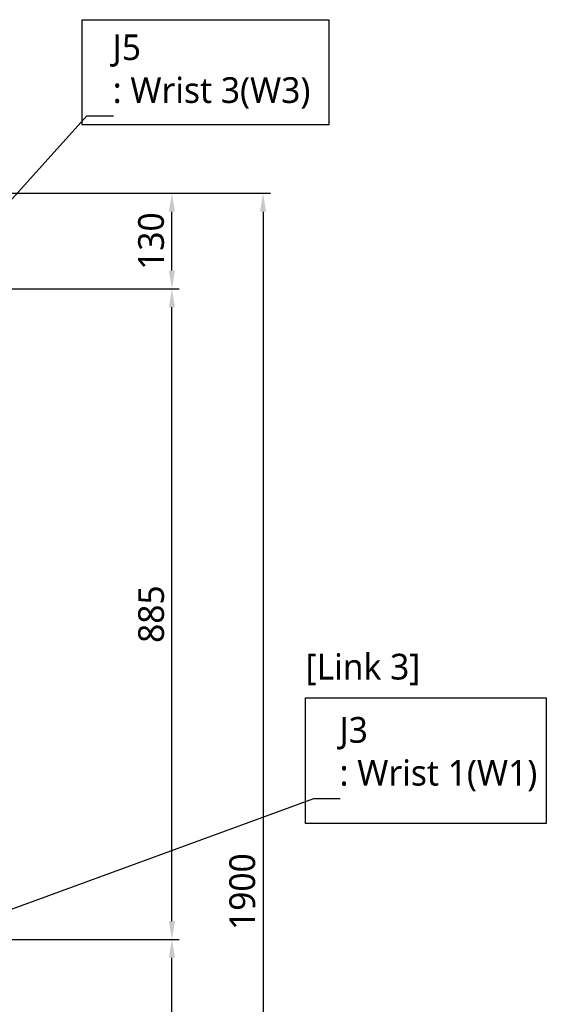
# Model space of a CAD drawing. Header units: millimetres. Extents: x 0 to 7374, y 0 to 4200.
# Tile 193 of 256: x 1024 to 1741, y 1945 to 3285. Entities that reach past the tile are written whole.
import ezdxf

# ---------------------------------------------------------------- set-up
doc = ezdxf.new("R2010")
doc.units = ezdxf.units.MM
doc.header["$LTSCALE"] = 0.2
doc.layers.add('05_Section Line', color=3, linetype='Continuous')
doc.styles.add('Rainbow-4.0 Style', font='malgunsl.ttf')
doc.dimstyles.new('Rainbow-4.0 Style', dxfattribs={"dimtxt": 3.5, "dimasz": 2.5, "dimexe": 1, "dimexo": 1, "dimgap": 1, "dimtad": 1, "dimdsep": 46, "dimtxsty": 'Rainbow-4.0 Style', "dimcen": 0, "dimclrd": 251, "dimclre": 251, "dimclrt": 7, "dimazin": 3, "dimtp": 0.1, "dimtm": 0.1, "dimtfac": 0.61, "dimtmove": 0, "dimatfit": 3, "dimfxl": 1, "dimlwd": -1, "dimlwe": -1, "dimarcsym": 1})

# ---------------------------------------------------------------- blocks, each defined once
blk = doc.blocks.new('*D158')
at = {"color": 251, "linetype": 'ByBlock', "transparency": 16777216}
for p, q in [((909.2, 2033.4), (1241.3, 2033.4)), ((1231.3, 1173.4), (1231.3, 2008.4)), ((976.2, 1148.4), (1241.3, 1148.4))]:
    blk.add_line(p, q, dxfattribs=at)
at = {"color": 251, "transparency": 16777216}
for points in [[(1227.1, 2008.4), (1235.5, 2008.4), (1231.3, 2033.4)], [(1227.1, 1173.4), (1235.5, 1173.4), (1231.3, 1148.4)]]:
    blk.add_solid(points, dxfattribs=at)
at = {"layer": 'Defpoints', "color": 0, "transparency": 16777216}
for p in [(899.2, 2033.4), (1231.3, 2033.4), (966.2, 1148.4)]:
    blk.add_point(p, dxfattribs=at)
at = {"color": 7, "transparency": 16777216, "insert": (1203.2, 1590.9), "char_height": 35, "attachment_point": 5, "rotation": 90, "style": 'Rainbow-4.0 Style'}
blk.add_mtext('885', dxfattribs=at)
blk = doc.blocks.new('*D159')
at = {"color": 251, "linetype": 'ByBlock', "transparency": 16777216}
for p, q in [((909.2, 2918.4), (1241.3, 2918.4)), ((1231.3, 2058.4), (1231.3, 2893.4)), ((909.2, 2033.4), (1241.3, 2033.4))]:
    blk.add_line(p, q, dxfattribs=at)
at = {"color": 251, "transparency": 16777216}
for points in [[(1227.1, 2893.4), (1235.5, 2893.4), (1231.3, 2918.4)], [(1227.1, 2058.4), (1235.5, 2058.4), (1231.3, 2033.4)]]:
    blk.add_solid(points, dxfattribs=at)
at = {"layer": 'Defpoints', "color": 0, "transparency": 16777216}
for p in [(899.2, 2918.4), (1231.3, 2918.4), (899.2, 2033.4)]:
    blk.add_point(p, dxfattribs=at)
at = {"color": 7, "transparency": 16777216, "insert": (1203.2, 2475.9), "char_height": 35, "attachment_point": 5, "rotation": 90, "style": 'Rainbow-4.0 Style'}
blk.add_mtext('885', dxfattribs=at)
blk = doc.blocks.new('*D128')
at = {"color": 251, "linetype": 'ByBlock', "transparency": 16777216}
for p, q in [((860.2, 3048.4), (1365.4, 3048.4)), ((1355.4, 3023.4), (1355.4, 1173.4)), ((1077.3, 1148.4), (1365.4, 1148.4))]:
    blk.add_line(p, q, dxfattribs=at)
at = {"color": 251, "transparency": 16777216}
for points in [[(1351.2, 3023.4), (1359.5, 3023.4), (1355.4, 3048.4)], [(1351.2, 1173.4), (1359.5, 1173.4), (1355.4, 1148.4)]]:
    blk.add_solid(points, dxfattribs=at)
at = {"layer": 'Defpoints', "color": 0, "transparency": 16777216}
for p in [(850.2, 3048.4), (1067.3, 1148.4), (1355.4, 1148.4)]:
    blk.add_point(p, dxfattribs=at)
at = {"color": 7, "transparency": 16777216, "insert": (1327.2, 2098.4), "char_height": 35, "attachment_point": 5, "rotation": 90, "style": 'Rainbow-4.0 Style'}
blk.add_mtext('1900', dxfattribs=at)
blk = doc.blocks.new('*D155')
at = {"color": 251, "linetype": 'ByBlock', "transparency": 16777216}
blk.add_line((1231.3, 2943.4), (1231.3, 3023.4), dxfattribs=at)
at = {"color": 251, "transparency": 16777216}
for points in [[(1227.1, 3023.4), (1235.5, 3023.4), (1231.3, 3048.4)], [(1227.1, 2943.4), (1235.5, 2943.4), (1231.3, 2918.4)]]:
    blk.add_solid(points, dxfattribs=at)
at = {"layer": 'Defpoints', "color": 0, "transparency": 16777216}
for p in [(1231.3, 3048.4), (1231.3, 3048.4), (1231.3, 2918.4)]:
    blk.add_point(p, dxfattribs=at)
at = {"color": 7, "transparency": 16777216, "insert": (1203.1, 2983.4), "char_height": 35, "attachment_point": 5, "rotation": 90, "style": 'Rainbow-4.0 Style'}
blk.add_mtext('130', dxfattribs=at)

msp = doc.modelspace()

# ---------------------------------------------------------------- linework, layer by layer
at = {"layer": '05_Section Line'}
for points in [[(1109.057, 3284.615), (1444.783, 3284.615), (1444.783, 3141.477), (1109.057, 3141.477)], [(1413.261, 2362.255), (1740.88, 2362.255), (1740.88, 2191.051), (1413.261, 2191.051)]]:
    msp.add_lwpolyline(points, close=True, dxfattribs=at)

# ---------------------------------------------------------------- texts
at = {"color": 7, "char_height": 35, "attachment_point": 7, "style": 'Rainbow-4.0 Style'}
for s, insert in [('J5\\P: Wrist 3(W3)', (1150.72, 3163.618)), ('J3\\P: Wrist 1(W1)', (1459.489, 2234.891))]:
    msp.add_mtext(s, dxfattribs=dict(at, insert=insert))
at = {"insert": (1413.261, 2379.211), "char_height": 35, "attachment_point": 7, "style": 'Rainbow-4.0 Style'}
msp.add_mtext('[Link 3]', dxfattribs=at)

# ---------------------------------------------------------------- dimensions: what is measured, and where the dimension line sits
for base, p1, p2, override, picture, middle in [((1355.355, 1148.397), (850.227, 3048.397), (1067.271, 1148.397), {"dimscale": 10, "dimdec": 1}, '*D128', (1327.153, 2098.397)), ((1231.287, 3048.397), (1231.287, 2918.397), (1231.287, 3048.397), {"dimscale": 10}, '*D155', (1203.085, 2983.397)), ((1231.287, 2918.397), (899.227, 2033.397), (899.227, 2918.397), {"dimscale": 10}, '*D159', (1203.18, 2475.897)), ((1231.287, 2033.397), (966.226, 1148.397), (899.227, 2033.397), {"dimscale": 10}, '*D158', (1203.18, 1590.897))]:
    dim = msp.add_linear_dim(base=base, p1=p1, p2=p2, angle=90, dimstyle='Rainbow-4.0 Style', override=override)
    dim.commit()
    dim.dimension.update_dxf_attribs({"geometry": picture, "text_midpoint": middle})

# ---------------------------------------------------------------- leaders
at = {"annotation_type": 0, "has_hookline": 1, "hookline_direction": 0}
for points in [[(901.639, 2916.615), (1115.72, 3153.618), (1140.72, 3153.618)], [(899.227, 2033.397), (1424.489, 2224.891), (1449.489, 2224.891)]]:
    msp.add_leader(points, dimstyle='Rainbow-4.0 Style', override={"dimscale": 10}, dxfattribs=at)

doc.saveas('drawing.dxf')
